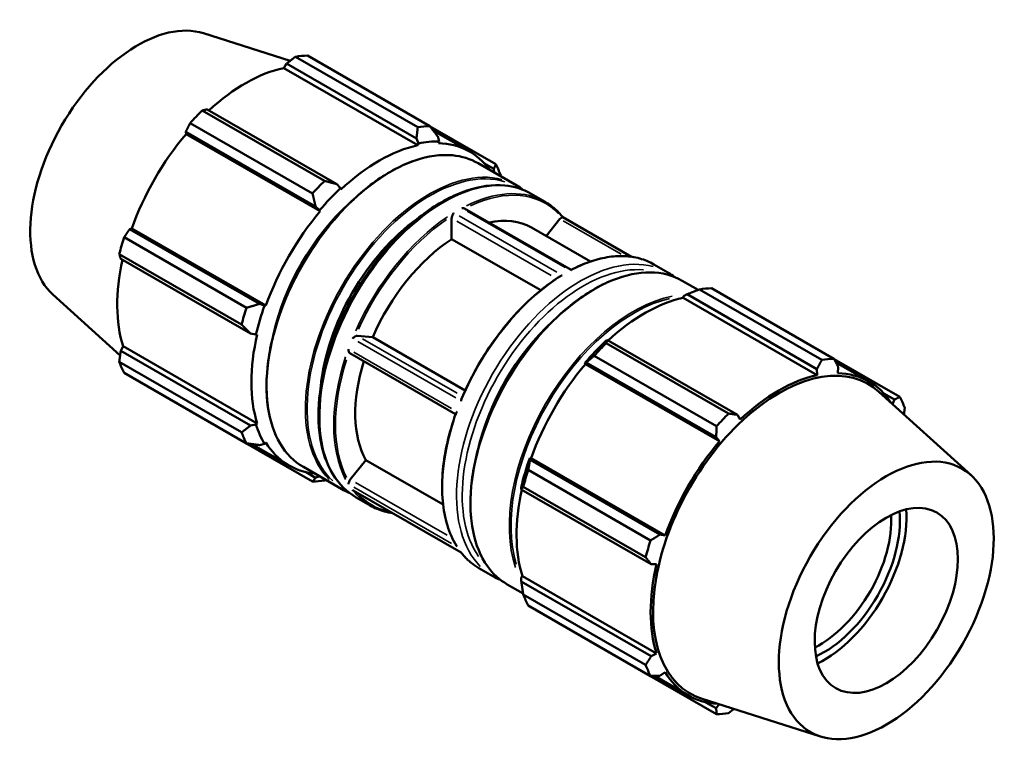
# Model space of a CAD drawing. Header units: inches. Extents: x -3.4 to 52.6, y -12.4 to 33.2.
# Tile 7 of 7: x 46.2 to 52.6, y 28.4 to 33.2. Entities that reach past the tile are written whole.
import ezdxf

# ---------------------------------------------------------------- set-up
doc = ezdxf.new("R2010")
doc.units = ezdxf.units.IN
doc.header["$MEASUREMENT"] = 0
doc.layers.add('Visible (ANSI)', color=7, linetype='Continuous', lineweight=50)
doc.layers.add('Visible Narrow (ANSI)', color=7, linetype='Continuous', lineweight=35)

msp = doc.modelspace()

# ---------------------------------------------------------------- linework, layer by layer
at = {"layer": 'Visible (ANSI)'}
for p, q in [((47.4287, 33.1003), (47.9893, 32.9219)), ((48.0239, 32.9485), (48.8154, 32.4927)), ((48.8932, 32.5002), (48.1016, 32.9561)), ((47.9664, 32.9042), (47.9486, 32.8757)), ((48.8164, 32.376), (47.9486, 32.8757)), ((48.8066, 32.4204), (47.9664, 32.9042)), ((48.2121, 32.1452), (47.4205, 32.6011)), ((47.452, 32.608), (48.2922, 32.1242)), ((47.3427, 32.519), (48.1343, 32.0632)), ((48.8959, 32.4968), (49.3199, 32.2526)), ((47.3143, 32.4627), (47.3169, 32.448)), ((48.1545, 31.9789), (47.3143, 32.4627)), ((48.1846, 31.9483), (47.3169, 32.448)), ((48.9167, 32.4699), (49.152, 32.3344)), ((48.9443, 32.4338), (48.9539, 32.4005)), ((48.8191, 32.3874), (48.8066, 32.4204)), ((48.8164, 32.376), (48.8191, 32.3874)), ((48.9539, 32.4005), (48.9498, 32.389)), ((49.2068, 32.2592), (49.4561, 32.1156)), ((49.3081, 32.2227), (49.2475, 32.2575)), ((49.3097, 32.1999), (49.3081, 32.2227)), ((48.2922, 32.1242), (48.3154, 32.0974)), ((48.3154, 32.0974), (48.3181, 32.0891)), ((49.5484, 32.0625), (49.6396, 32.0099)), ((48.1805, 31.9551), (48.1545, 31.9789)), ((48.1846, 31.9483), (48.1805, 31.9551)), ((49.8085, 31.5695), (49.1183, 31.9669)), ((49.0347, 31.9035), (49.0347, 31.7692)), ((49.735, 31.8988), (49.646, 31.7882)), ((50.1989, 31.6541), (49.754, 31.9102)), ((46.9645, 31.8377), (46.9505, 31.8327)), ((46.9505, 31.8327), (47.7907, 31.3489)), ((47.8323, 31.338), (46.9645, 31.8377)), ((49.5509, 31.843), (49.9324, 31.6232)), ((47.7077, 31.3242), (46.9161, 31.7801)), ((49.0347, 31.7692), (49.6109, 31.4375)), ((46.8838, 31.6716), (47.6754, 31.2157)), ((47.7337, 31.1568), (46.8935, 31.6406)), ((50.3427, 31.6051), (50.4339, 31.5525)), ((50.5262, 31.4994), (50.6299, 31.4397)), ((46.455, 31.4095), (46.8893, 31.0154)), ((50.5351, 31.3992), (50.5583, 31.4117)), ((50.5583, 31.4117), (51.3985, 30.9278)), ((51.43, 30.9871), (50.6384, 31.4429)), ((50.7162, 31.4504), (51.5078, 30.9946)), ((47.7907, 31.3489), (47.8244, 31.3382)), ((50.5324, 31.3878), (50.5351, 31.3992)), ((50.5324, 31.3878), (51.4002, 30.8881)), ((47.8244, 31.3382), (47.8323, 31.338)), ((47.7685, 31.1501), (47.7337, 31.1568)), ((47.777, 31.1519), (47.7685, 31.1501)), ((48.5241, 31.1344), (48.4235, 31.1436)), ((48.5241, 31.1344), (49.1226, 30.7897)), ((50.0439, 31.1155), (50.0314, 31.1092)), ((50.035, 31.0954), (50.8266, 30.6396)), ((50.8841, 30.6316), (50.0439, 31.1155)), ((46.9092, 31.0755), (46.8935, 31.0459)), ((46.8935, 31.0459), (47.7337, 30.562)), ((47.777, 30.5758), (46.9092, 31.0755)), ((49.0602, 30.6354), (48.3752, 31.0299)), ((47.6754, 30.5181), (46.8838, 30.974)), ((49.8966, 30.9669), (49.9061, 30.9702)), ((49.9007, 30.9601), (49.8966, 30.9669)), ((49.9061, 30.9702), (50.7463, 30.4863)), ((50.7489, 30.5576), (49.9573, 31.0134)), ((51.9344, 30.747), (51.5093, 30.9918)), ((51.5208, 30.9703), (51.7358, 30.8465)), ((46.9161, 30.9026), (47.7077, 30.4467)), ((49.9007, 30.9601), (50.7684, 30.4604)), ((51.3985, 30.9278), (51.4002, 30.8881)), ((51.5336, 30.9011), (51.5362, 30.9412)), ((52.3955, 30.2401), (51.7997, 30.7807)), ((51.8313, 30.7696), (51.9, 30.7301)), ((51.9, 30.7301), (51.8878, 30.7009)), ((48.1343, 30.1992), (47.3427, 30.655)), ((50.9019, 30.6012), (50.8841, 30.6316)), ((47.7337, 30.562), (47.7685, 30.5678)), ((47.7685, 30.5678), (47.777, 30.5758)), ((50.7463, 30.4863), (50.7684, 30.4604)), ((47.7416, 30.4421), (47.9825, 30.3034)), ((47.8244, 30.444), (47.7907, 30.4356)), ((47.8323, 30.4533), (47.8244, 30.444)), ((48.4796, 30.3379), (48.379, 30.2128)), ((48.4796, 30.3379), (48.9791, 30.0502)), ((49.5424, 30.3402), (49.5404, 30.35)), ((49.5404, 30.35), (49.5483, 30.3498)), ((50.3826, 29.8563), (49.5424, 30.3402)), ((49.5483, 30.3498), (50.416, 29.8501)), ((48.075, 30.2938), (48.3243, 30.1502)), ((49.5306, 30.2744), (50.3222, 29.8186)), ((48.0922, 30.2604), (48.1545, 30.2246)), ((48.1545, 30.2246), (48.1765, 30.2353)), ((49.0963, 29.7394), (48.3979, 30.1416)), ((49.4845, 30.1619), (49.4854, 30.1481)), ((49.4854, 30.1481), (50.3256, 29.6642)), ((50.29, 29.7101), (49.4984, 30.166)), ((48.4166, 30.0971), (48.5078, 30.0445)), ((50.416, 29.8501), (50.3826, 29.8563)), ((49.2109, 29.6397), (49.3021, 29.5871)), ((50.3256, 29.6642), (50.3608, 29.664)), ((49.4845, 29.5796), (49.493, 29.5876)), ((49.4854, 29.5533), (49.4845, 29.5796)), ((49.493, 29.5876), (50.3608, 29.0878)), ((49.3943, 29.534), (49.4974, 29.4747)), ((50.3256, 29.0695), (49.4854, 29.5533)), ((49.4984, 29.4684), (50.29, 29.0125)), ((50.3222, 28.9411), (49.5306, 29.397)), ((49.9573, 29.1494), (50.7489, 28.6935)), ((50.3608, 29.0878), (50.3256, 29.0695)), ((50.3468, 28.9419), (50.5662, 28.8155)), ((50.3826, 28.9431), (50.416, 28.9654)), ((51.4218, 28.5493), (50.6552, 28.7932)), ((50.7463, 28.732), (50.676, 28.7725)), ((50.7661, 28.7579), (50.7463, 28.732))]:
    msp.add_line(p, q, dxfattribs=at)
for centre, major_axis, start_param, end_param in [((47.0034, 32.2194), (0.4907, 0.8521), 0.12525, 3.016343), ((47.7222, 31.8055), (0.6288, 1.0919), 0.343502, 0.438029), ((47.6995, 31.8186), (-0.5848, -1.0155), 3.619624, 4.213542), ((47.7222, 31.8055), (-0.6288, -1.0919), 4.270492, 4.36502), ((48.5138, 31.3497), (0.6288, 1.0919), 0.343502, 0.438029), ((47.6995, 31.8186), (-0.5848, -1.0155), 4.405023, 5.015888), ((48.5672, 31.3189), (0.5848, 1.0155), 0.478032, 1.088897), ((48.5672, 31.3189), (0.5911, 1.0264), 0.303499, 0.478032), ((48.5672, 31.3189), (0.5848, 1.0155), 6.028497, 6.586684), ((48.5138, 31.3497), (0.6288, 1.0919), 5.841289, 5.935816), ((48.5138, 31.3497), (0.6288, 1.0919), 1.1289, 1.223427), ((48.5672, 31.3189), (-0.5911, -1.0264), 4.23049, 4.405023), ((48.5672, 31.3189), (-0.503, -0.8735), 4.205706, 5.219072), ((48.5672, 31.3189), (0.5848, 1.0155), 1.26343, 1.874295), ((49.0533, 31.9142), (-0.0131, -0.0227), 4.762504, 5.495853), ((48.8958, 31.1297), (-0.503, -0.8735), 4.038064, 5.386714), ((49.0793, 31.024), (0.4716, 0.8189), 0, 0.483731), ((49.7443, 31.8856), (-0.0131, -0.0227), 3.715307, 4.448656), ((47.7222, 31.8055), (-0.6288, -1.0919), 5.055891, 5.150418), ((49.0793, 31.024), (-0.4716, -0.8189), 3.991773, 4.905539), ((47.6995, 31.8186), (-0.5848, -1.0155), 5.207208, 5.801286), ((50.3367, 30.2999), (0.6288, 1.0919), 0.343502, 0.438029), ((50.2833, 30.3307), (0.5848, 1.0155), 0.478032, 1.071949), ((48.5138, 31.3497), (0.6288, 1.0919), 1.914298, 2.008825), ((48.5672, 31.3189), (-0.5911, -1.0264), 5.015888, 5.190421), ((49.8865, 30.5592), (-0.503, -0.8735), 4.205706, 5.219072), ((48.5672, 31.3189), (0.5848, 1.0155), 2.048828, 2.659693), ((48.4143, 31.1197), (0.0131, 0.0227), 0.259866, 0.993215), ((50.2833, 30.3307), (-0.5911, -1.0264), 4.23049, 4.405023), ((50.3367, 30.2999), (0.6288, 1.0919), 1.1289, 1.223427), ((48.3883, 31.0527), (-0.0131, -0.0227), 5.809702, 6.283185), ((47.7222, 31.8055), (-0.6288, -1.0919), 5.841289, 5.935816), ((49.0793, 31.024), (-0.4716, -0.8189), 5.087532, 5.952736), ((51.1283, 29.8441), (0.6288, 1.0919), 0.343502, 0.438029), ((50.2833, 30.3307), (0.5848, 1.0155), 1.26343, 1.874295), ((51.1551, 29.8286), (0.5768, 1.0016), 6.157935, 9.550028), ((51.151, 29.831), (0.5848, 1.0155), 5.997984, 6.586684), ((51.151, 29.831), (-0.5848, -1.0155), 3.619624, 4.23049), ((51.1283, 29.8441), (0.6288, 1.0919), 5.841289, 5.935816), ((51.1283, 29.8441), (-0.6288, -1.0919), 4.270492, 4.36502), ((48.5138, 31.3497), (-0.6288, -1.0919), 5.841289, 5.935816), ((48.5672, 31.3189), (-0.5911, -1.0264), 5.801286, 5.975819), ((51.151, 29.831), (-0.5848, -1.0155), 4.405023, 5.015888), ((48.5672, 31.3189), (-0.5848, -1.0155), 5.975819, 6.537873), ((50.2833, 30.3307), (-0.5911, -1.0264), 5.015888, 5.190421), ((50.3367, 30.2999), (0.6288, 1.0919), 1.914298, 2.008825), ((48.5138, 31.3497), (-0.6288, -1.0919), 0.343502, 0.438029), ((48.3883, 30.1996), (-0.0131, -0.0227), 4.448656, 5.182005), ((50.2833, 30.3307), (0.5848, 1.0155), 2.065615, 2.659693), ((51.4434, 29.6626), (0.3774, 0.6553), 3.848359, 5.576419), ((51.4156, 29.6786), (-0.3271, -0.5681), 0.716727, 2.424865), ((51.4434, 29.6626), (0.3467, 0.6021), 3.819573, 5.605205), ((51.1283, 29.8441), (-0.6288, -1.0919), 5.055891, 5.150418), ((51.151, 29.831), (-0.5848, -1.0155), 5.190421, 5.801286), ((50.3367, 30.2999), (-0.6288, -1.0919), 5.841289, 5.935816), ((51.1283, 29.8441), (-0.6288, -1.0919), 5.841289, 5.935816), ((51.151, 29.831), (-0.5848, -1.0155), 5.975819, 6.568386), ((51.1283, 29.8441), (-0.6288, -1.0919), 0.343502, 0.438029)]:
    msp.add_ellipse(centre, major_axis=major_axis, ratio=0.578093, start_param=start_param, end_param=end_param, dxfattribs=at)
for major_axis in [(0.4907, 0.8521), (0.3271, 0.5681)]:
    msp.add_ellipse((51.8471, 29.4302), major_axis=major_axis, ratio=0.578093, dxfattribs=at)
for points, weights in [([(47.9664, 32.9042), (47.9944, 32.926), (48.0239, 32.9485)], [1.00095262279, 1.00088480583, 1]), ([(47.4205, 32.6011), (47.4364, 32.6047), (47.452, 32.608)], [1, 1.00088480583, 1.00095262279]), ([(47.3143, 32.4627), (47.3281, 32.4904), (47.3427, 32.519)], [1.00095262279, 1.00088480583, 1]), ([(48.8066, 32.4204), (48.8113, 32.4556), (48.8154, 32.4927)], [1.00611463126, 1.01169632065, 1.01647851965]), ([(48.8932, 32.5002), (48.9197, 32.4661), (48.9443, 32.4338)], [1.01647851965, 1.01169632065, 1.00611463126]), ([(49.3081, 32.2227), (49.3142, 32.2371), (49.3199, 32.2526)], [1.00611463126, 1.01169632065, 1.01647851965]), ([(49.3521, 32.1812), (49.3526, 32.1781), (49.3531, 32.1749)], [1.01647851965, 1.01612965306, 1.0157765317]), ([(48.2121, 32.1452), (48.2533, 32.1343), (48.2922, 32.1242)], [1.01647851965, 1.01169632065, 1.00611463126]), ([(48.1545, 31.9789), (48.1449, 32.02), (48.1343, 32.0632)], [1.00611463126, 1.01169632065, 1.01647851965]), ([(46.9161, 31.7801), (46.9335, 31.807), (46.9505, 31.8327)], [1, 1.00088480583, 1.00095262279]), ([(46.8935, 31.6406), (46.8886, 31.6559), (46.8838, 31.6716)], [1.00095262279, 1.00088480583, 1]), ([(50.5583, 31.4117), (50.5972, 31.4272), (50.6384, 31.4429)], [1.00611463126, 1.01169632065, 1.01647851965]), ([(47.7077, 31.3242), (47.7504, 31.3366), (47.7907, 31.3489)], [1.01647851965, 1.01169632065, 1.00611463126]), ([(47.7337, 31.1568), (47.7055, 31.1855), (47.6754, 31.2157)], [1.00611463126, 1.01169632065, 1.01647851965]), ([(50.035, 31.0954), (50.0392, 31.1059), (50.0439, 31.1155)], [1.01647851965, 1.01169632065, 1.00611463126]), ([(46.8838, 30.974), (46.8886, 31.0107), (46.8935, 31.0459)], [1, 1.00088480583, 1.00095262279]), ([(49.9061, 30.9702), (49.9308, 30.9915), (49.9573, 31.0134)], [1.00611463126, 1.01169632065, 1.01647851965]), ([(51.3985, 30.9278), (51.414, 30.9568), (51.43, 30.9871)], [1.00095262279, 1.00088480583, 1]), ([(51.5078, 30.9946), (51.5224, 30.9673), (51.5362, 30.9412)], [1, 1.00088480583, 1.00095262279]), ([(51.9, 30.7301), (51.917, 30.7383), (51.9344, 30.747)], [1.00095262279, 1.00088480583, 1]), ([(47.3427, 30.655), (47.342, 30.6564), (47.3412, 30.6578)], [1, 1.00004461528, 1.00008715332]), ([(51.9666, 30.6756), (51.9639, 30.6547), (51.9612, 30.6342)], [1, 1.0005042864, 1.00074318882]), ([(50.8266, 30.6396), (50.8561, 30.6355), (50.8841, 30.6316)], [1, 1.00088480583, 1.00095262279]), ([(47.6754, 30.5181), (47.7055, 30.5403), (47.7337, 30.562)], [1.01647851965, 1.01169632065, 1.00611463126]), ([(50.7463, 30.4863), (50.7477, 30.5211), (50.7489, 30.5576)], [1.00095262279, 1.00088480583, 1]), ([(47.7907, 30.4356), (47.7504, 30.4409), (47.7077, 30.4467)], [1.00611463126, 1.01169632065, 1.01647851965]), ([(49.5306, 30.2744), (49.5363, 30.3082), (49.5424, 30.3402)], [1.01647851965, 1.01169632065, 1.00611463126]), ([(48.1343, 30.1992), (48.1449, 30.2119), (48.1545, 30.2246)], [1.01647851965, 1.01169632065, 1.00611463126]), ([(48.2206, 30.2099), (48.2163, 30.2083), (48.2121, 30.2067)], [1.01547894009, 1.0159830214, 1.01647851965]), ([(49.4854, 30.1481), (49.4914, 30.157), (49.4984, 30.166)], [1.00611463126, 1.01169632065, 1.01647851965]), ([(50.3222, 29.8186), (50.3532, 29.8378), (50.3826, 29.8563)], [1, 1.00088480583, 1.00095262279]), ([(50.3256, 29.6642), (50.3083, 29.6866), (50.29, 29.7101)], [1.00095262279, 1.00088480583, 1]), ([(49.4984, 29.4684), (49.4914, 29.5119), (49.4854, 29.5533)], [1.01647851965, 1.01169632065, 1.00611463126]), ([(49.9573, 29.1494), (49.9559, 29.1511), (49.9546, 29.1528)], [1.01647851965, 1.0162360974, 1.01599162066]), ([(50.29, 29.0125), (50.3083, 29.0415), (50.3256, 29.0695)], [1, 1.00088480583, 1.00095262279]), ([(50.3826, 28.9431), (50.3532, 28.942), (50.3222, 28.9411)], [1.00095262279, 1.00088480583, 1]), ([(50.7489, 28.6935), (50.7477, 28.7131), (50.7463, 28.732)], [1, 1.00088480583, 1.00095262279]), ([(50.8612, 28.7277), (50.8442, 28.7145), (50.8266, 28.7011)], [1.00076452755, 1.000527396, 1])]:
    msp.add_rational_spline(points, weights, degree=2, dxfattribs=at)
for points, knots in [([(48.075, 30.2938), (48.0144, 30.3287), (47.9635, 30.3802), (47.8857, 30.5117), (47.8591, 30.5918), (47.833, 30.7726), (47.8337, 30.8734), (47.8624, 31.0854), (47.8904, 31.1964), (47.9708, 31.4175), (48.0232, 31.5274), (48.1471, 31.7351), (48.2186, 31.8328), (48.3734, 32.0062), (48.4568, 32.0819), (48.6271, 32.2035), (48.714, 32.2494), (48.8827, 32.3065), (48.9644, 32.3177), (49.1004, 32.3054), (49.1568, 32.2879), (49.2068, 32.2592)], [3.925057, 3.925057, 3.925057, 3.925057, 4.240706, 4.240706, 4.559428, 4.559428, 4.880426, 4.880426, 5.201556, 5.201556, 5.522488, 5.522488, 5.843348, 5.843348, 6.164307, 6.164307, 6.485464, 6.485464, 6.806303, 6.806303, 7.06665, 7.06665, 7.06665, 7.06665]), ([(48.4166, 30.0971), (48.3559, 30.132), (48.3048, 30.1831), (48.2256, 30.3129), (48.1981, 30.3923), (48.1696, 30.5722), (48.1693, 30.6732), (48.1963, 30.8855), (48.2236, 30.9968), (48.3029, 31.2183), (48.3549, 31.3283), (48.478, 31.5364), (48.5492, 31.6344), (48.7039, 31.8085), (48.7874, 31.8846), (48.9587, 32.0073), (49.0465, 32.0537), (49.2176, 32.1115), (49.3011, 32.1229), (49.4398, 32.1097), (49.4974, 32.0918), (49.5484, 32.0625)], [3.925057, 3.925057, 3.925057, 3.925057, 4.231128, 4.231128, 4.546364, 4.546364, 4.869506, 4.869506, 5.193311, 5.193311, 5.516461, 5.516461, 5.839357, 5.839357, 6.162579, 6.162579, 6.486447, 6.486447, 6.809133, 6.809133, 7.06665, 7.06665, 7.06665, 7.06665]), ([(49.6396, 32.0099), (49.6483, 32.0049), (49.6568, 31.9996), (49.6734, 31.9882), (49.6815, 31.9822), (49.6973, 31.9695), (49.7049, 31.9628), (49.7198, 31.9488), (49.727, 31.9415), (49.7409, 31.9263), (49.7477, 31.9184), (49.7542, 31.9102)], [0.7834645, 0.7834645, 0.7834645, 0.7834645, 0.8287879, 0.8287879, 0.8741114, 0.8741114, 0.9194349, 0.9194349, 0.9647584, 0.9647584, 1.0098942, 1.0098942, 1.0098942, 1.0098942]), ([(49.0471, 31.9385), (49.0471, 31.9385), (49.047, 31.9384), (49.0463, 31.9369), (49.0455, 31.935), (49.0439, 31.9311), (49.0432, 31.929), (49.0415, 31.9248), (49.0407, 31.923), (49.0397, 31.9211), (49.0396, 31.9209), (49.0395, 31.9206)], [-0.26821331, -0.26821331, -0.26821331, -0.26821331, -0.26775757, -0.26775757, -0.24110001, -0.24110001, -0.21586626, -0.21586626, -0.19399966, -0.19399966, -0.19069354, -0.19069354, -0.19069354, -0.19069354]), ([(49.1183, 31.9669), (49.1182, 31.967), (49.118, 31.9671), (49.1163, 31.9679), (49.1143, 31.9686), (49.1085, 31.9697), (49.1046, 31.9698), (49.1004, 31.9692), (49.1004, 31.9692), (49.1003, 31.9692)], [-0.06040949, -0.06040949, -0.06040949, -0.06040949, -0.0573552, -0.0573552, -0.03264133, -0.03264133, 0, 0, 0.0003513, 0.0003513, 0.0003513, 0.0003513]), ([(49.754, 31.9102), (49.754, 31.9103), (49.7539, 31.9103), (49.7535, 31.9104), (49.7528, 31.9103), (49.7511, 31.9098), (49.75, 31.9094), (49.7486, 31.9089), (49.7484, 31.9089), (49.7481, 31.9088)], [-0.24595353, -0.24595353, -0.24595353, -0.24595353, -0.24178783, -0.24178783, -0.21741987, -0.21741987, -0.19493538, -0.19493538, -0.19085523, -0.19085523, -0.19085523, -0.19085523]), ([(50.3427, 31.6051), (50.3142, 31.6214), (50.2837, 31.6342), (50.2191, 31.652), (50.1851, 31.6572), (50.1145, 31.6597), (50.0778, 31.6572), (50.0026, 31.6445), (49.9641, 31.6344), (49.8861, 31.6069), (49.8466, 31.5895), (49.807, 31.5687)], [5.4997209, 5.4997209, 5.4997209, 5.4997209, 5.6479055, 5.6479055, 5.7960901, 5.7960901, 5.9442748, 5.9442748, 6.0924594, 6.0924594, 6.2406441, 6.2406441, 6.2406441, 6.2406441]), ([(50.5262, 31.4994), (50.4656, 31.5343), (50.3954, 31.5525), (50.2427, 31.5537), (50.16, 31.5365), (49.9905, 31.4684), (49.9036, 31.4172), (49.7347, 31.286), (49.6527, 31.206), (49.502, 31.0255), (49.4332, 30.925), (49.3157, 30.7136), (49.2671, 30.6028), (49.1948, 30.3818), (49.1712, 30.2717), (49.1515, 30.0634), (49.1555, 29.9652), (49.1907, 29.7906), (49.222, 29.7143), (49.3009, 29.6029), (49.3444, 29.5628), (49.3943, 29.534)], [5.499721, 5.499721, 5.499721, 5.499721, 5.81537, 5.81537, 6.134092, 6.134092, 6.45509, 6.45509, 6.77622, 6.77622, 7.097152, 7.097152, 7.418012, 7.418012, 7.738971, 7.738971, 8.060128, 8.060128, 8.380967, 8.380967, 8.641314, 8.641314, 8.641314, 8.641314]), ([(49.807, 31.5687), (49.8058, 31.568), (49.8046, 31.5665), (49.8034, 31.5643), (49.8034, 31.5643), (49.8034, 31.5643)], [-0.03190222, -0.03190222, -0.03190222, -0.03190222, 0, 0, 0.0003513, 0.0003513, 0.0003513, 0.0003513]), ([(49.7384, 31.5291), (49.6871, 31.4971), (49.6361, 31.4594), (49.5365, 31.3745), (49.4878, 31.3272), (49.3947, 31.2245), (49.3501, 31.1692), (49.2668, 31.0526), (49.228, 30.9913), (49.1575, 30.865), (49.1258, 30.7999), (49.0983, 30.7342)], [0.0430179, 0.0430179, 0.0430179, 0.0430179, 0.2349525, 0.2349525, 0.4268871, 0.4268871, 0.6188217, 0.6188217, 0.8107563, 0.8107563, 1.0026909, 1.0026909, 1.0026909, 1.0026909]), ([(49.7502, 31.5336), (49.7501, 31.5336), (49.7501, 31.5336), (49.7474, 31.5331), (49.7449, 31.5323), (49.741, 31.5306), (49.7397, 31.5299), (49.7384, 31.5291)], [-0.26821331, -0.26821331, -0.26821331, -0.26821331, -0.26775757, -0.26775757, -0.24110001, -0.24110001, -0.22606221, -0.22606221, -0.22606221, -0.22606221]), ([(48.4104, 31.1385), (48.4099, 31.138), (48.4094, 31.1376), (48.4069, 31.1358), (48.4047, 31.1343), (48.3992, 31.1303), (48.3959, 31.1279), (48.393, 31.1252), (48.393, 31.1252), (48.393, 31.1252)], [-0.06549016, -0.06549016, -0.06549016, -0.06549016, -0.05755349, -0.05755349, -0.03268428, -0.03268428, 0, 0, 0.00038882, 0.00038882, 0.00038882, 0.00038882]), ([(48.3663, 31.0565), (48.3663, 31.0565), (48.3663, 31.0564), (48.3665, 31.0537), (48.3668, 31.0511), (48.3677, 31.0461), (48.3682, 31.0437), (48.3694, 31.0396), (48.37, 31.0379), (48.3705, 31.0363), (48.3706, 31.0361), (48.3706, 31.0359)], [-0.26840253, -0.26840253, -0.26840253, -0.26840253, -0.2678984, -0.2678984, -0.24179516, -0.24179516, -0.21743978, -0.21743978, -0.19494621, -0.19494621, -0.19085724, -0.19085724, -0.19085724, -0.19085724]), ([(49.0983, 30.7342), (49.098, 30.7336), (49.0978, 30.7329), (49.0965, 30.7287), (49.096, 30.7247), (49.0961, 30.7204), (49.0961, 30.7203), (49.0961, 30.7203)], [-0.03947145, -0.03947145, -0.03947145, -0.03947145, -0.03268428, -0.03268428, 0, 0, 0.00038882, 0.00038882, 0.00038882, 0.00038882]), ([(49.0694, 30.6517), (49.0694, 30.6516), (49.0694, 30.6516), (49.0677, 30.6499), (49.0662, 30.6483), (49.064, 30.6453), (49.0633, 30.644), (49.0628, 30.6426)], [-0.26840253, -0.26840253, -0.26840253, -0.26840253, -0.2678984, -0.2678984, -0.24179516, -0.24179516, -0.22024469, -0.22024469, -0.22024469, -0.22024469]), ([(49.0628, 30.6426), (49.0391, 30.5762), (49.0198, 30.5096), (48.9907, 30.3787), (48.9809, 30.3144), (48.9713, 30.1902), (48.9715, 30.1303), (48.9817, 30.0174), (48.9918, 29.9643), (49.0217, 29.8668), (49.0415, 29.8223), (49.0658, 29.7831)], [1.0915869, 1.0915869, 1.0915869, 1.0915869, 1.2845004, 1.2845004, 1.4774139, 1.4774139, 1.6703274, 1.6703274, 1.863241, 1.863241, 2.0561545, 2.0561545, 2.0561545, 2.0561545]), ([(48.3706, 30.196), (48.3705, 30.1954), (48.3703, 30.1947), (48.3695, 30.1921), (48.3688, 30.1902), (48.3672, 30.1862), (48.3665, 30.1845), (48.3663, 30.1833), (48.3663, 30.1833), (48.3663, 30.1833)], [-0.06548951, -0.06548951, -0.06548951, -0.06548951, -0.05755671, -0.05755671, -0.032685, -0.032685, 0, 0, 0.00038951, 0.00038951, 0.00038951, 0.00038951]), ([(48.393, 30.1453), (48.393, 30.1452), (48.393, 30.1452), (48.3946, 30.1438), (48.3962, 30.1426), (48.3979, 30.1416)], [-0.26840076, -0.26840076, -0.26840076, -0.26840076, -0.2678975, -0.2678975, -0.24595353, -0.24595353, -0.24595353, -0.24595353]), ([(48.6516, 29.9955), (48.6336, 29.9981), (48.6161, 30.0018), (48.5668, 30.0154), (48.5362, 30.0282), (48.5078, 30.0445)], [3.6986274, 3.6986274, 3.6986274, 3.6986274, 3.7768725, 3.7768725, 3.9250571, 3.9250571, 3.9250571, 3.9250571]), ([(49.0658, 29.7831), (49.0668, 29.7815), (49.068, 29.7799), (49.0694, 29.7784), (49.0694, 29.7784), (49.0694, 29.7784)], [-0.01647947, -0.01647947, -0.01647947, -0.01647947, 0, 0, 0.00038951, 0.00038951, 0.00038951, 0.00038951]), ([(49.0961, 29.7404), (49.0961, 29.7404), (49.0961, 29.7404), (49.096, 29.74), (49.0961, 29.7397), (49.0963, 29.7395)], [-0.26840076, -0.26840076, -0.26840076, -0.26840076, -0.2678975, -0.2678975, -0.25183078, -0.25183078, -0.25183078, -0.25183078]), ([(49.0963, 29.7395), (49.1028, 29.7313), (49.1095, 29.7234), (49.1235, 29.7081), (49.1307, 29.7008), (49.1456, 29.6868), (49.1532, 29.6801), (49.169, 29.6674), (49.1771, 29.6614), (49.1937, 29.65), (49.2022, 29.6447), (49.2109, 29.6397)], [2.1315108, 2.1315108, 2.1315108, 2.1315108, 2.1768342, 2.1768342, 2.2221577, 2.2221577, 2.2674812, 2.2674812, 2.3128047, 2.3128047, 2.3581282, 2.3581282, 2.3581282, 2.3581282])]:
    msp.add_open_spline(points, degree=3, knots=knots, dxfattribs=at)
for points in [[(49.4561, 32.1156), (49.4714, 32.1068), (49.4861, 32.097), (49.5001, 32.0861)], [(50.4786, 31.5226), (50.4643, 31.5336), (50.4494, 31.5436), (50.4339, 31.5525)], [(48.3719, 30.127), (48.3555, 30.1336), (48.3396, 30.1414), (48.3243, 30.1502)], [(49.3021, 29.5871), (49.3176, 29.5782), (49.3337, 29.5703), (49.3504, 29.5635)]]:
    msp.add_open_spline(points, degree=3, dxfattribs=at)
at = {"layer": 'Visible Narrow (ANSI)'}
for p, q in [((49.7683, 31.5845), (49.1355, 31.9489)), ((49.6792, 31.5324), (49.0686, 31.884)), ((49.715, 31.5539), (49.0822, 31.9183)), ((50.1317, 31.6704), (49.7559, 31.8868)), ((49.0609, 30.7405), (48.4281, 31.1049)), ((48.4576, 31.124), (49.0713, 30.7706)), ((48.4015, 31.0363), (49.0343, 30.6719)), ((49.0343, 29.7986), (48.4015, 30.163)), ((48.412, 30.1938), (49.0057, 29.8519)), ((49.0609, 29.7606), (48.4281, 30.125))]:
    msp.add_line(p, q, dxfattribs=at)
for centre, major_axis, start_param, end_param in [((48.6409, 31.2765), (0.5659, 0.9827), 0.15708, 2.984513), ((48.8902, 31.1329), (-0.5659, -0.9827), 3.298672, 6.126106), ((48.8958, 31.1297), (0.562, 0.9759), 0.131034, 3.010559), ((48.9825, 31.0798), (0.5659, 0.9827), 0.15708, 2.984513), ((49.0737, 31.0272), (0.5659, 0.9827), 0.037513, 0.712744), ((49.0793, 31.024), (0.562, 0.9759), 6.116791, 6.96926), ((49.0737, 31.0272), (0.5659, 0.9827), 0.865711, 1.748416), ((49.0793, 31.024), (-0.562, -0.9759), 4.022398, 4.874913), ((49.868, 30.5698), (0.5659, 0.9827), 0.15708, 2.984513), ((49.7768, 30.6224), (0.5659, 0.9827), 0.037513, 0.712744), ((49.9602, 30.5167), (-0.5659, -0.9827), 3.298672, 6.126106), ((49.8865, 30.5592), (-0.5528, -0.96), 3.40426, 6.020518), ((49.7768, 30.6224), (0.5659, 0.9827), 0.865711, 1.748416), ((50.2096, 30.3731), (0.5659, 0.9827), 0.464116, 2.674706), ((50.2151, 30.3699), (-0.562, -0.9759), 3.631999, 5.788695), ((49.0737, 31.0272), (-0.5659, -0.9827), 5.054501, 5.937206), ((49.0793, 31.024), (-0.562, -0.9759), 5.069596, 5.922111), ((49.7768, 30.6224), (-0.5659, -0.9827), 5.054501, 5.937206), ((49.0737, 31.0272), (-0.5659, -0.9827), 6.064186, 6.271659), ((49.0793, 31.024), (-0.562, -0.9759), 6.107322, 6.459048), ((49.7768, 30.6224), (-0.5659, -0.9827), 6.064186, 6.271659)]:
    msp.add_ellipse(centre, major_axis=major_axis, ratio=0.578093, start_param=start_param, end_param=end_param, dxfattribs=at)

doc.saveas('drawing.dxf')
